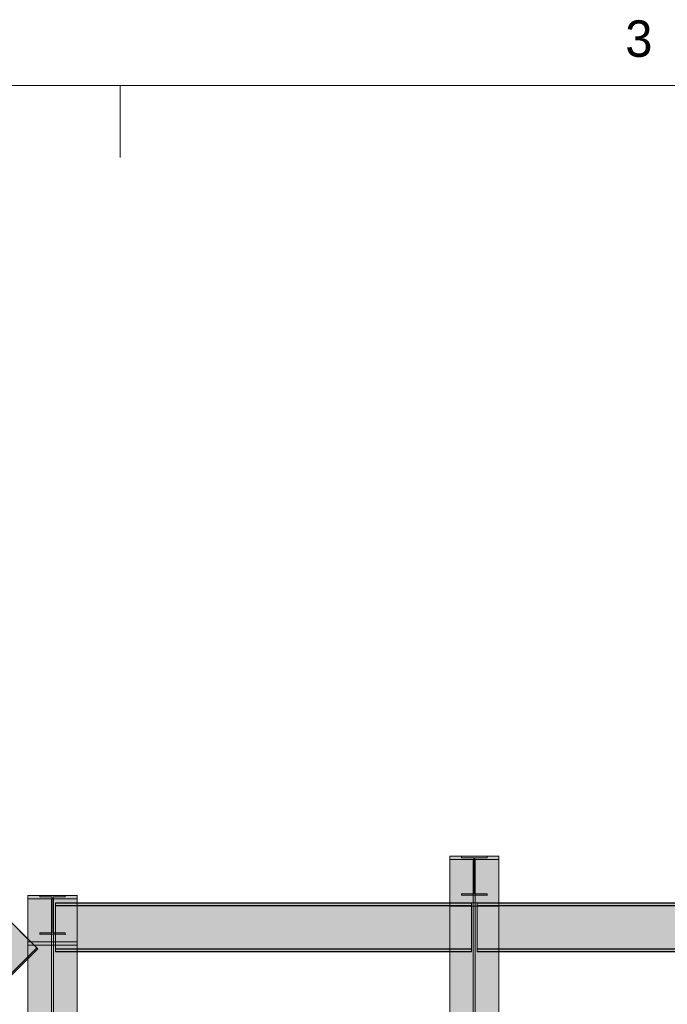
# Model space of a CAD drawing. Header units: millimetres. Extents: x 17 to 413, y 4 to 292.
# Tile 202 of 224: x 89 to 111, y 258 to 292. Entities that reach past the tile are written whole.
import ezdxf
from ezdxf.enums import TextEntityAlignment as Align

# ---------------------------------------------------------------- set-up
doc = ezdxf.new("R2010")
doc.units = ezdxf.units.MM
doc.linetypes.add('DASHED', pattern=[1.524, 1.27, -0.254])
for name, color, linetype in [('FILL-C_95A8CE', 7, 'Continuous'), ('FILL-C_9CB0D8', 7, 'Continuous'), ('FILL-C_9EB2DB', 7, 'Continuous'), ('LINE-INK', 7, 'Continuous'), ('LINE-STEEL', 7, 'Continuous'), ('LINE-STEEL-DASH', 7, 'DASHED'), ('TEXT-STEEL_GREY', 7, 'Continuous')]:
    doc.layers.add(name, color=color, linetype=linetype)

msp = doc.modelspace()

# ---------------------------------------------------------------- hatches: boundary and pattern name
at = {"layer": 'FILL-C_95A8CE', "true_color": 0x95a8ce}
h = msp.add_hatch(color=256, dxfattribs=at)
h.dxf.hatch_style = 1
h.paths.add_polyline_path([(103.727, 263.171), (105.435, 263.171), (105.435, 240.896), (105.435, 240.896), (103.727, 240.896), (103.727, 263.171)])
h = msp.add_hatch(color=256, dxfattribs=at)
h.dxf.hatch_style = 1
h.paths.add_polyline_path([(103.727, 263.171), (105.435, 263.171), (105.435, 240.896), (105.435, 240.896), (103.727, 240.896), (103.727, 263.171)])
h = msp.add_hatch(color=256, dxfattribs=at)
h.dxf.hatch_style = 1
h.paths.add_polyline_path([(103.727, 263.056), (104.547, 263.056), (104.547, 240.815), (104.547, 240.815), (103.727, 240.815), (103.727, 263.056)])
h = msp.add_hatch(color=256, dxfattribs=at)
h.dxf.hatch_style = 1
h.paths.add_polyline_path([(103.727, 263.056), (104.547, 263.056), (104.547, 240.815), (104.547, 240.815), (103.727, 240.815), (103.727, 263.056)])
h = msp.add_hatch(color=256, dxfattribs=at)
h.dxf.hatch_style = 1
h.paths.add_polyline_path([(104.615, 263.056), (105.435, 263.056), (105.435, 240.815), (105.435, 240.815), (104.615, 240.815), (104.615, 263.056)])
h = msp.add_hatch(color=256, dxfattribs=at)
h.dxf.hatch_style = 1
h.paths.add_polyline_path([(104.615, 263.056), (105.435, 263.056), (105.435, 240.815), (105.435, 240.815), (104.615, 240.815), (104.615, 263.056)])
h = msp.add_hatch(color=256, dxfattribs=at)
h.dxf.hatch_style = 1
h.paths.add_polyline_path([(89.04, 240.896), (89.04, 261.811), (90.749, 261.811), (90.749, 240.896)])
h = msp.add_hatch(color=256, dxfattribs=at)
h.dxf.hatch_style = 1
h.paths.add_polyline_path([(89.04, 261.811), (90.749, 261.811), (90.749, 240.896), (89.04, 240.896)])
h = msp.add_hatch(color=256, dxfattribs=at)
h.dxf.hatch_style = 1
h.paths.add_polyline_path([(89.04, 261.696), (89.86, 261.696), (89.86, 240.815), (89.86, 240.815), (89.04, 240.815), (89.04, 261.696)])
h = msp.add_hatch(color=256, dxfattribs=at)
h.dxf.hatch_style = 1
h.paths.add_polyline_path([(89.04, 261.696), (89.86, 261.696), (89.86, 240.815), (89.86, 240.815), (89.04, 240.815), (89.04, 261.696)])
h = msp.add_hatch(color=256, dxfattribs=at)
h.dxf.hatch_style = 1
h.paths.add_polyline_path([(89.929, 261.696), (90.749, 261.696), (90.749, 240.815), (90.749, 240.815), (89.929, 240.815), (89.929, 261.696)])
h = msp.add_hatch(color=256, dxfattribs=at)
h.dxf.hatch_style = 1
h.paths.add_polyline_path([(89.929, 261.696), (90.749, 261.696), (90.749, 240.815), (90.749, 240.815), (89.929, 240.815), (89.929, 261.696)])
h = msp.add_hatch(color=256, dxfattribs=at)
h.dxf.hatch_style = 1
h.paths.add_polyline_path([(103.727, 261.551), (104.547, 261.551), (104.547, 239.751), (103.727, 239.751)])
h = msp.add_hatch(color=256, dxfattribs=at)
h.dxf.hatch_style = 1
h.paths.add_polyline_path([(103.727, 261.551), (104.547, 261.551), (104.547, 239.751), (103.727, 239.751)])
h = msp.add_hatch(color=256, dxfattribs=at)
h.dxf.hatch_style = 1
h.paths.add_polyline_path([(104.615, 261.551), (105.435, 261.551), (105.435, 239.751), (104.615, 239.751)])
h = msp.add_hatch(color=256, dxfattribs=at)
h.dxf.hatch_style = 1
h.paths.add_polyline_path([(104.615, 261.551), (105.435, 261.551), (105.435, 239.751), (104.615, 239.751)])
h = msp.add_hatch(color=256, dxfattribs=at)
h.dxf.hatch_style = 1
h.paths.add_polyline_path([(103.727, 239.669), (103.727, 239.669), (103.727, 239.669), (103.727, 261.436), (105.435, 261.436), (105.435, 239.669), (103.727, 239.669)])
h = msp.add_hatch(color=256, dxfattribs=at)
h.dxf.hatch_style = 1
h.paths.add_polyline_path([(103.727, 261.436), (105.435, 261.436), (105.435, 239.669), (105.435, 239.669), (105.435, 239.669), (105.435, 239.669), (103.727, 239.669)])
h = msp.add_hatch(color=256, dxfattribs=at)
h.dxf.hatch_style = 1
h.paths.add_polyline_path([(89.04, 239.751), (89.04, 239.751), (89.04, 260.191), (89.86, 260.191), (89.86, 260.191), (89.86, 239.751)])
h = msp.add_hatch(color=256, dxfattribs=at)
h.dxf.hatch_style = 1
h.paths.add_polyline_path([(89.04, 260.191), (89.86, 260.191), (89.86, 239.751), (89.86, 239.751), (89.04, 239.751), (89.04, 260.191)])
h = msp.add_hatch(color=256, dxfattribs=at)
h.dxf.hatch_style = 1
h.paths.add_polyline_path([(89.929, 239.751), (89.929, 239.751), (89.929, 260.191), (90.749, 260.191), (90.749, 260.191), (90.749, 239.751)])
h = msp.add_hatch(color=256, dxfattribs=at)
h.dxf.hatch_style = 1
h.paths.add_polyline_path([(89.929, 260.191), (90.749, 260.191), (90.749, 239.751), (90.749, 239.751), (89.929, 239.751), (89.929, 260.191)])
h = msp.add_hatch(color=256, dxfattribs=at)
h.dxf.hatch_style = 1
h.paths.add_polyline_path([(89.04, 239.669), (89.04, 239.669), (89.04, 239.669), (89.04, 260.076), (90.749, 260.076), (90.749, 260.076), (90.749, 260.076), (90.749, 260.076), (90.749, 239.669), (89.04, 239.669)])
h = msp.add_hatch(color=256, dxfattribs=at)
h.dxf.hatch_style = 1
h.paths.add_polyline_path([(89.04, 239.669), (89.04, 239.669), (89.04, 239.669), (89.04, 260.076), (90.749, 260.076), (90.749, 260.076), (90.749, 260.076), (90.749, 260.076), (90.749, 239.669), (89.04, 239.669)])
at = {"layer": 'FILL-C_9CB0D8', "true_color": 0x9cb0d8}
h = msp.add_hatch(color=256, dxfattribs=at)
h.dxf.hatch_style = 1
h.paths.add_polyline_path([(103.727, 263.171), (105.435, 263.171), (105.435, 263.056), (104.547, 263.056), (103.727, 263.056)])
h = msp.add_hatch(color=256, dxfattribs=at)
h.dxf.hatch_style = 1
h.paths.add_polyline_path([(103.727, 263.171), (105.435, 263.171), (105.435, 263.056), (104.547, 263.056), (103.727, 263.056)])
h = msp.add_hatch(color=256, dxfattribs=at)
h.dxf.hatch_style = 1
h.paths.add_polyline_path([(104.547, 261.551), (104.547, 263.056), (104.615, 263.056), (104.615, 261.551)])
h = msp.add_hatch(color=256, dxfattribs=at)
h.dxf.hatch_style = 1
h.paths.add_polyline_path([(104.547, 261.551), (104.547, 263.056), (104.615, 263.056), (104.615, 261.551)])
h = msp.add_hatch(color=256, dxfattribs=at)
h.dxf.hatch_style = 1
h.paths.add_polyline_path([(105.435, 263.171), (105.446, 263.172), (105.446, 263.172), (105.446, 263.172), (105.446, 263.172)])
h = msp.add_hatch(color=256, dxfattribs=at)
h.dxf.hatch_style = 1
h.paths.add_polyline_path([(105.435, 263.171), (105.446, 263.172), (105.446, 263.172), (105.446, 263.172), (105.446, 263.172)])
h = msp.add_hatch(color=256, dxfattribs=at)
h.dxf.hatch_style = 1
h.paths.add_polyline_path([(89.04, 261.811), (90.749, 261.811), (90.749, 261.696), (89.86, 261.696), (89.04, 261.696)])
h = msp.add_hatch(color=256, dxfattribs=at)
h.dxf.hatch_style = 1
h.paths.add_polyline_path([(89.04, 261.811), (90.749, 261.811), (90.749, 261.696), (89.86, 261.696), (89.04, 261.696)])
h = msp.add_hatch(color=256, dxfattribs=at)
h.dxf.hatch_style = 1
h.paths.add_polyline_path([(89.86, 260.191), (89.86, 261.696), (89.929, 261.696), (89.929, 260.191)])
h = msp.add_hatch(color=256, dxfattribs=at)
h.dxf.hatch_style = 1
h.paths.add_polyline_path([(89.86, 260.191), (89.86, 261.696), (89.929, 261.696), (89.929, 260.191)])
h = msp.add_hatch(color=256, dxfattribs=at)
h.dxf.hatch_style = 1
h.paths.add_polyline_path([(90.749, 261.811), (90.759, 261.812), (90.759, 261.812), (90.759, 261.812), (90.759, 261.812)])
h = msp.add_hatch(color=256, dxfattribs=at)
h.dxf.hatch_style = 1
h.paths.add_polyline_path([(90.749, 261.811), (90.759, 261.812), (90.759, 261.812), (90.759, 261.812), (90.759, 261.812)])
h = msp.add_hatch(color=256, dxfattribs=at)
h.dxf.hatch_style = 1
h.paths.add_polyline_path([(103.727, 261.436), (103.727, 261.551), (104.547, 261.551), (105.435, 261.551), (105.435, 261.436)])
h = msp.add_hatch(color=256, dxfattribs=at)
h.dxf.hatch_style = 1
h.paths.add_polyline_path([(103.727, 261.436), (103.727, 261.551), (104.547, 261.551), (105.435, 261.551), (105.435, 261.436)])
h = msp.add_hatch(color=256, dxfattribs=at)
h.dxf.hatch_style = 1
h.paths.add_polyline_path([(105.435, 261.436), (105.446, 261.435), (105.446, 261.434), (105.446, 261.434), (105.446, 261.434)])
h = msp.add_hatch(color=256, dxfattribs=at)
h.dxf.hatch_style = 1
h.paths.add_polyline_path([(105.435, 261.436), (105.446, 261.435), (105.446, 261.434), (105.446, 261.434), (105.446, 261.434)])
h = msp.add_hatch(color=256, dxfattribs=at)
h.dxf.hatch_style = 1
h.paths.add_polyline_path([(89.04, 260.076), (89.04, 260.191), (89.86, 260.191), (90.749, 260.191), (90.749, 260.076)])
h = msp.add_hatch(color=256, dxfattribs=at)
h.dxf.hatch_style = 1
h.paths.add_polyline_path([(89.04, 260.076), (89.04, 260.191), (89.86, 260.191), (90.749, 260.191), (90.749, 260.076)])
h = msp.add_hatch(color=256, dxfattribs=at)
h.dxf.hatch_style = 1
h.paths.add_polyline_path([(90.749, 260.076), (90.759, 260.075), (90.759, 260.074), (90.759, 260.074), (90.759, 260.074)])
h = msp.add_hatch(color=256, dxfattribs=at)
h.dxf.hatch_style = 1
h.paths.add_polyline_path([(90.749, 260.076), (90.759, 260.075), (90.759, 260.074), (90.759, 260.074), (90.759, 260.074)])
at = {"layer": 'FILL-C_9EB2DB', "true_color": 0x9eb2db}
h = msp.add_hatch(color=256, dxfattribs=at)
h.dxf.hatch_style = 1
h.paths.add_polyline_path([(103.727, 261.436), (103.727, 261.551), (104.547, 261.551), (104.547, 263.056), (103.727, 263.056), (103.727, 263.056), (103.727, 263.171), (105.435, 263.171), (105.435, 263.171), (105.446, 263.172), (105.446, 263.172), (105.446, 263.172), (105.435, 263.171), (105.435, 263.056), (104.615, 263.056), (104.615, 261.551), (105.435, 261.551), (105.435, 261.436), (105.446, 261.434), (105.435, 261.436), (105.435, 261.436), (103.727, 261.436)])
h = msp.add_hatch(color=256, dxfattribs=at)
h.dxf.hatch_style = 1
h.paths.add_polyline_path([(103.727, 263.171), (103.727, 263.171), (105.435, 263.171), (105.435, 263.171), (105.446, 263.172), (105.435, 263.171), (105.435, 263.056), (104.615, 263.056), (104.615, 261.551), (105.435, 261.551), (105.435, 261.436), (105.446, 261.435), (105.446, 261.434), (105.446, 261.434), (105.435, 261.436), (105.435, 261.436), (103.727, 261.436), (103.727, 261.551), (103.727, 261.551), (104.547, 261.551), (104.547, 263.056), (103.727, 263.056)])
h = msp.add_hatch(color=256, dxfattribs=at)
h.dxf.hatch_style = 1
h.paths.add_polyline_path([(104.137, 263.171), (105.025, 263.171), (105.025, 263.119), (104.6, 263.119), (104.6, 261.868), (105.025, 261.868), (105.025, 261.816), (104.137, 261.816), (104.137, 261.868), (104.562, 261.868), (104.562, 263.119), (104.137, 263.119)])
h = msp.add_hatch(color=256, dxfattribs=at)
h.dxf.hatch_style = 1
h.paths.add_polyline_path([(104.137, 261.816), (104.137, 261.868), (104.562, 261.868), (104.562, 263.119), (104.137, 263.119), (104.137, 263.171), (105.025, 263.171), (105.025, 263.119), (104.6, 263.119), (104.6, 261.868), (105.025, 261.868), (105.025, 261.816)])
h = msp.add_hatch(color=256, dxfattribs=at)
h.dxf.hatch_style = 1
h.paths.add_polyline_path([(105.025, 263.171), (105.035, 263.172), (105.035, 263.172)])
h = msp.add_hatch(color=256, dxfattribs=at)
h.dxf.hatch_style = 1
h.paths.add_polyline_path([(105.025, 263.171), (105.035, 263.172), (105.035, 263.172), (105.036, 263.172)])
h = msp.add_hatch(color=256, dxfattribs=at)
h.dxf.hatch_style = 1
h.paths.add_polyline_path([(89.04, 260.076), (89.04, 260.191), (89.86, 260.191), (89.86, 261.696), (89.04, 261.696), (89.04, 261.696), (89.04, 261.811), (90.749, 261.811), (90.749, 261.811), (90.759, 261.812), (90.759, 261.812), (90.759, 261.812), (90.749, 261.811), (90.749, 261.696), (89.929, 261.696), (89.929, 260.191), (90.749, 260.191), (90.749, 260.076), (90.759, 260.074), (90.749, 260.076), (90.749, 260.076), (89.04, 260.076)])
h = msp.add_hatch(color=256, dxfattribs=at)
h.dxf.hatch_style = 1
h.paths.add_polyline_path([(89.04, 261.811), (89.04, 261.811), (90.749, 261.811), (90.749, 261.811), (90.759, 261.812), (90.749, 261.811), (90.749, 261.696), (89.929, 261.696), (89.929, 260.191), (90.749, 260.191), (90.749, 260.076), (90.759, 260.075), (90.759, 260.074), (90.759, 260.074), (90.749, 260.076), (90.749, 260.076), (89.04, 260.076), (89.04, 260.191), (89.04, 260.191), (89.86, 260.191), (89.86, 261.696), (89.04, 261.696)])
h = msp.add_hatch(color=256, dxfattribs=at)
h.dxf.hatch_style = 1
h.paths.add_polyline_path([(89.45, 261.811), (90.338, 261.811), (90.338, 261.759), (89.913, 261.759), (89.913, 260.508), (90.338, 260.508), (90.338, 260.456), (89.45, 260.456), (89.45, 260.508), (89.875, 260.508), (89.875, 261.759), (89.45, 261.759)])
h = msp.add_hatch(color=256, dxfattribs=at)
h.dxf.hatch_style = 1
h.paths.add_polyline_path([(89.45, 260.456), (89.45, 260.508), (89.875, 260.508), (89.875, 261.759), (89.45, 261.759), (89.45, 261.811), (90.338, 261.811), (90.338, 261.759), (89.913, 261.759), (89.913, 260.508), (90.338, 260.508), (90.338, 260.456)])
h = msp.add_hatch(color=256, dxfattribs=at)
h.dxf.hatch_style = 1
h.paths.add_polyline_path([(89.995, 261.551), (104.48, 261.551), (104.48, 261.456), (89.995, 261.456)])
h = msp.add_hatch(color=256, dxfattribs=at)
h.dxf.hatch_style = 1
h.paths.add_polyline_path([(89.995, 261.456), (89.995, 261.551), (104.48, 261.551), (104.48, 261.456)])
h = msp.add_hatch(color=256, dxfattribs=at)
h.dxf.hatch_style = 1
h.paths.add_polyline_path([(89.995, 261.541), (104.48, 261.541), (104.48, 261.446), (89.995, 261.446)])
h = msp.add_hatch(color=256, dxfattribs=at)
h.dxf.hatch_style = 1
h.paths.add_polyline_path([(89.995, 261.446), (89.995, 261.541), (104.48, 261.541), (104.48, 261.446)])
h = msp.add_hatch(color=256, dxfattribs=at)
h.dxf.hatch_style = 1
h.paths.add_polyline_path([(90.338, 261.811), (90.349, 261.812), (90.349, 261.812)])
h = msp.add_hatch(color=256, dxfattribs=at)
h.dxf.hatch_style = 1
h.paths.add_polyline_path([(90.338, 261.811), (90.349, 261.812), (90.349, 261.812), (90.349, 261.812)])
h = msp.add_hatch(color=256, dxfattribs=at)
h.dxf.hatch_style = 1
h.paths.add_polyline_path([(104.682, 261.551), (104.682, 261.551), (131.32, 261.551), (131.32, 261.456), (104.682, 261.456)])
h = msp.add_hatch(color=256, dxfattribs=at)
h.dxf.hatch_style = 1
h.paths.add_polyline_path([(104.682, 261.456), (104.682, 261.551), (131.32, 261.551), (131.32, 261.551), (131.32, 261.456), (104.682, 261.456)])
h = msp.add_hatch(color=256, dxfattribs=at)
h.dxf.hatch_style = 1
h.paths.add_polyline_path([(104.682, 261.541), (104.682, 261.541), (131.32, 261.541), (131.32, 261.446), (104.682, 261.446)])
h = msp.add_hatch(color=256, dxfattribs=at)
h.dxf.hatch_style = 1
h.paths.add_polyline_path([(104.682, 261.446), (104.682, 261.541), (131.32, 261.541), (131.32, 261.541), (131.32, 261.446), (104.682, 261.446)])
h = msp.add_hatch(color=256, dxfattribs=at)
h.dxf.hatch_style = 1
h.paths.add_polyline_path([(105.025, 261.816), (105.036, 261.816), (105.035, 261.815), (105.035, 261.815)])
h = msp.add_hatch(color=256, dxfattribs=at)
h.dxf.hatch_style = 1
h.paths.add_polyline_path([(105.025, 261.816), (105.035, 261.815), (105.035, 261.815)])
h = msp.add_hatch(color=256, dxfattribs=at)
h.dxf.hatch_style = 1
h.paths.add_polyline_path([(89.995, 261.456), (104.48, 261.456), (104.48, 259.952), (89.995, 259.952)])
h = msp.add_hatch(color=256, dxfattribs=at)
h.dxf.hatch_style = 1
h.paths.add_polyline_path([(89.995, 259.952), (89.995, 261.456), (104.48, 261.456), (104.48, 259.952)])
h = msp.add_hatch(color=256, dxfattribs=at)
h.dxf.hatch_style = 1
h.paths.add_polyline_path([(89.995, 261.446), (104.48, 261.446), (104.48, 259.942), (89.995, 259.942)])
h = msp.add_hatch(color=256, dxfattribs=at)
h.dxf.hatch_style = 1
h.paths.add_polyline_path([(89.995, 259.942), (89.995, 261.446), (104.48, 261.446), (104.48, 259.942)])
h = msp.add_hatch(color=256, dxfattribs=at)
h.dxf.hatch_style = 1
h.paths.add_polyline_path([(104.682, 261.456), (131.32, 261.456), (131.32, 259.952), (104.682, 259.952)])
h = msp.add_hatch(color=256, dxfattribs=at)
h.dxf.hatch_style = 1
h.paths.add_polyline_path([(104.682, 259.952), (104.682, 261.456), (131.32, 261.456), (131.32, 259.952)])
h = msp.add_hatch(color=256, dxfattribs=at)
h.dxf.hatch_style = 1
h.paths.add_polyline_path([(104.682, 261.446), (131.32, 261.446), (131.32, 259.942), (104.682, 259.942)])
h = msp.add_hatch(color=256, dxfattribs=at)
h.dxf.hatch_style = 1
h.paths.add_polyline_path([(104.682, 259.942), (104.682, 261.446), (131.32, 261.446), (131.32, 259.942)])
h = msp.add_hatch(color=256, dxfattribs=at)
h.dxf.hatch_style = 1
h.paths.add_polyline_path([(58.854, 259.402), (86.998, 259.402), (88.462, 260.867), (89.347, 259.982), (87.516, 258.152), (58.854, 258.152)])
h = msp.add_hatch(color=256, dxfattribs=at)
h.dxf.hatch_style = 1
h.paths.add_polyline_path([(58.854, 258.152), (58.854, 259.402), (86.998, 259.402), (88.462, 260.867), (88.462, 260.867), (89.347, 259.982), (87.516, 258.152), (87.516, 258.152), (87.516, 258.152), (87.516, 258.152), (87.516, 258.152), (87.516, 258.152), (58.854, 258.152)])
h = msp.add_hatch(color=256, dxfattribs=at)
h.dxf.hatch_style = 1
h.paths.add_polyline_path([(90.338, 260.456), (90.349, 260.456), (90.349, 260.455), (90.349, 260.455)])
h = msp.add_hatch(color=256, dxfattribs=at)
h.dxf.hatch_style = 1
h.paths.add_polyline_path([(90.338, 260.456), (90.349, 260.455), (90.349, 260.455)])
h = msp.add_hatch(color=256, dxfattribs=at)
h.dxf.hatch_style = 1
h.paths.add_polyline_path([(58.854, 258.152), (87.516, 258.152), (89.347, 259.982), (89.384, 259.946), (87.538, 258.1), (58.854, 258.1)])
h = msp.add_hatch(color=256, dxfattribs=at)
h.dxf.hatch_style = 1
h.paths.add_polyline_path([(58.854, 258.1), (58.854, 258.152), (87.516, 258.152), (89.347, 259.982), (89.384, 259.946), (87.538, 258.1)])
h = msp.add_hatch(color=256, dxfattribs=at)
h.dxf.hatch_style = 1
h.paths.add_polyline_path([(89.995, 259.952), (104.48, 259.952), (104.48, 259.857), (89.995, 259.857)])
h = msp.add_hatch(color=256, dxfattribs=at)
h.dxf.hatch_style = 1
h.paths.add_polyline_path([(89.995, 259.857), (89.995, 259.952), (104.48, 259.952), (104.48, 259.857)])
h = msp.add_hatch(color=256, dxfattribs=at)
h.dxf.hatch_style = 1
h.paths.add_polyline_path([(89.995, 259.942), (104.48, 259.942), (104.48, 259.847), (89.995, 259.847)])
h = msp.add_hatch(color=256, dxfattribs=at)
h.dxf.hatch_style = 1
h.paths.add_polyline_path([(89.995, 259.847), (89.995, 259.942), (104.48, 259.942), (104.48, 259.847)])
h = msp.add_hatch(color=256, dxfattribs=at)
h.dxf.hatch_style = 1
h.paths.add_polyline_path([(104.682, 259.952), (104.682, 259.952), (131.32, 259.952), (131.32, 259.857), (104.682, 259.857)])
h = msp.add_hatch(color=256, dxfattribs=at)
h.dxf.hatch_style = 1
h.paths.add_polyline_path([(104.682, 259.857), (104.682, 259.952), (131.32, 259.952), (131.32, 259.952), (131.32, 259.857), (104.682, 259.857)])
h = msp.add_hatch(color=256, dxfattribs=at)
h.dxf.hatch_style = 1
h.paths.add_polyline_path([(104.682, 259.942), (104.682, 259.942), (131.32, 259.942), (131.32, 259.847), (104.682, 259.847)])
h = msp.add_hatch(color=256, dxfattribs=at)
h.dxf.hatch_style = 1
h.paths.add_polyline_path([(104.682, 259.847), (104.682, 259.942), (131.32, 259.942), (131.32, 259.942), (131.32, 259.847), (104.682, 259.847)])

# ---------------------------------------------------------------- linework, layer by layer
at = {"layer": 'LINE-INK', "lineweight": 5}
msp.add_line((92.25, 290), (92.25, 287.5), dxfattribs=at)
msp.add_lwpolyline([(20, 7), (413, 7), (413, 290), (20, 290)], close=True, dxfattribs=at)
at = {"layer": 'LINE-STEEL', "lineweight": 5}
for points in [[(103.727, 261.436), (103.727, 261.551), (104.547, 261.551), (104.547, 263.056), (103.727, 263.056), (103.727, 263.056), (103.727, 263.171), (105.435, 263.171), (105.435, 263.171), (105.446, 263.172), (105.446, 263.172), (105.446, 263.172), (105.435, 263.171), (105.435, 263.056), (104.615, 263.056), (104.615, 261.551), (105.435, 261.551), (105.435, 261.436), (105.446, 261.434), (105.435, 261.436), (105.435, 261.436), (103.727, 261.436)], [(103.727, 263.171), (103.727, 263.171), (105.435, 263.171), (105.435, 263.171), (105.446, 263.172), (105.435, 263.171), (105.435, 263.056), (104.615, 263.056), (104.615, 261.551), (105.435, 261.551), (105.435, 261.436), (105.446, 261.435), (105.446, 261.434), (105.446, 261.434), (105.435, 261.436), (105.435, 261.436), (103.727, 261.436), (103.727, 261.551), (103.727, 261.551), (104.547, 261.551), (104.547, 263.056), (103.727, 263.056)], [(103.727, 263.171), (105.435, 263.171), (105.435, 240.896), (105.435, 240.896), (103.727, 240.896), (103.727, 263.171)], [(103.727, 263.171), (105.435, 263.171), (105.435, 263.056), (104.547, 263.056), (103.727, 263.056)], [(103.727, 263.171), (105.435, 263.171), (105.435, 263.056), (104.547, 263.056), (103.727, 263.056)], [(103.727, 263.171), (105.435, 263.171), (105.435, 240.896), (105.435, 240.896), (103.727, 240.896), (103.727, 263.171)], [(103.727, 263.056), (104.547, 263.056), (104.547, 240.815), (104.547, 240.815), (103.727, 240.815), (103.727, 263.056)], [(103.727, 263.056), (104.547, 263.056), (104.547, 240.815), (104.547, 240.815), (103.727, 240.815), (103.727, 263.056)], [(104.137, 263.171), (105.025, 263.171), (105.025, 263.119), (104.6, 263.119), (104.6, 261.868), (105.025, 261.868), (105.025, 261.816), (104.137, 261.816), (104.137, 261.868), (104.562, 261.868), (104.562, 263.119), (104.137, 263.119)], [(104.137, 261.816), (104.137, 261.868), (104.562, 261.868), (104.562, 263.119), (104.137, 263.119), (104.137, 263.171), (105.025, 263.171), (105.025, 263.119), (104.6, 263.119), (104.6, 261.868), (105.025, 261.868), (105.025, 261.816)], [(104.547, 261.551), (104.547, 263.056), (104.615, 263.056), (104.615, 261.551)], [(104.547, 261.551), (104.547, 263.056), (104.615, 263.056), (104.615, 261.551)], [(104.615, 263.056), (105.435, 263.056), (105.435, 240.815), (105.435, 240.815), (104.615, 240.815), (104.615, 263.056)], [(104.615, 263.056), (105.435, 263.056), (105.435, 240.815), (105.435, 240.815), (104.615, 240.815), (104.615, 263.056)], [(105.025, 263.171), (105.035, 263.172), (105.035, 263.172)], [(105.025, 263.171), (105.035, 263.172), (105.035, 263.172), (105.036, 263.172)], [(105.435, 263.171), (105.446, 263.172), (105.446, 263.172), (105.446, 263.172), (105.446, 263.172)], [(105.435, 263.171), (105.446, 263.172), (105.446, 263.172), (105.446, 263.172), (105.446, 263.172)], [(89.04, 260.076), (89.04, 260.191), (89.86, 260.191), (89.86, 261.696), (89.04, 261.696), (89.04, 261.696), (89.04, 261.811), (90.749, 261.811), (90.749, 261.811), (90.759, 261.812), (90.759, 261.812), (90.759, 261.812), (90.749, 261.811), (90.749, 261.696), (89.929, 261.696), (89.929, 260.191), (90.749, 260.191), (90.749, 260.076), (90.759, 260.074), (90.749, 260.076), (90.749, 260.076), (89.04, 260.076)], [(89.04, 261.811), (89.04, 261.811), (90.749, 261.811), (90.749, 261.811), (90.759, 261.812), (90.749, 261.811), (90.749, 261.696), (89.929, 261.696), (89.929, 260.191), (90.749, 260.191), (90.749, 260.076), (90.759, 260.075), (90.759, 260.074), (90.759, 260.074), (90.749, 260.076), (90.749, 260.076), (89.04, 260.076), (89.04, 260.191), (89.04, 260.191), (89.86, 260.191), (89.86, 261.696), (89.04, 261.696)], [(89.04, 240.896), (89.04, 261.811), (90.749, 261.811), (90.749, 240.896)], [(89.04, 261.811), (90.749, 261.811), (90.749, 261.696), (89.86, 261.696), (89.04, 261.696)], [(89.04, 261.811), (90.749, 261.811), (90.749, 261.696), (89.86, 261.696), (89.04, 261.696)], [(89.04, 261.811), (90.749, 261.811), (90.749, 240.896), (89.04, 240.896)], [(89.04, 261.696), (89.86, 261.696), (89.86, 240.815), (89.86, 240.815), (89.04, 240.815), (89.04, 261.696)], [(89.04, 261.696), (89.86, 261.696), (89.86, 240.815), (89.86, 240.815), (89.04, 240.815), (89.04, 261.696)], [(89.45, 261.811), (90.338, 261.811), (90.338, 261.759), (89.913, 261.759), (89.913, 260.508), (90.338, 260.508), (90.338, 260.456), (89.45, 260.456), (89.45, 260.508), (89.875, 260.508), (89.875, 261.759), (89.45, 261.759)], [(89.45, 260.456), (89.45, 260.508), (89.875, 260.508), (89.875, 261.759), (89.45, 261.759), (89.45, 261.811), (90.338, 261.811), (90.338, 261.759), (89.913, 261.759), (89.913, 260.508), (90.338, 260.508), (90.338, 260.456)], [(89.86, 260.191), (89.86, 261.696), (89.929, 261.696), (89.929, 260.191)], [(89.86, 260.191), (89.86, 261.696), (89.929, 261.696), (89.929, 260.191)], [(89.929, 261.696), (90.749, 261.696), (90.749, 240.815), (90.749, 240.815), (89.929, 240.815), (89.929, 261.696)], [(89.929, 261.696), (90.749, 261.696), (90.749, 240.815), (90.749, 240.815), (89.929, 240.815), (89.929, 261.696)], [(89.995, 261.551), (104.48, 261.551), (104.48, 261.456), (89.995, 261.456)], [(89.995, 261.456), (89.995, 261.551), (104.48, 261.551), (104.48, 261.456)], [(89.995, 261.541), (104.48, 261.541), (104.48, 261.446), (89.995, 261.446)], [(89.995, 261.446), (89.995, 261.541), (104.48, 261.541), (104.48, 261.446)], [(90.338, 261.811), (90.349, 261.812), (90.349, 261.812)], [(90.338, 261.811), (90.349, 261.812), (90.349, 261.812), (90.349, 261.812)], [(90.749, 261.811), (90.759, 261.812), (90.759, 261.812), (90.759, 261.812), (90.759, 261.812)], [(90.749, 261.811), (90.759, 261.812), (90.759, 261.812), (90.759, 261.812), (90.759, 261.812)], [(103.727, 261.551), (104.547, 261.551), (104.547, 239.751), (103.727, 239.751)], [(103.727, 261.436), (103.727, 261.551), (104.547, 261.551), (105.435, 261.551), (105.435, 261.436)], [(103.727, 261.436), (103.727, 261.551), (104.547, 261.551), (105.435, 261.551), (105.435, 261.436)], [(103.727, 261.551), (104.547, 261.551), (104.547, 239.751), (103.727, 239.751)], [(104.615, 261.551), (105.435, 261.551), (105.435, 239.751), (104.615, 239.751)], [(104.615, 261.551), (105.435, 261.551), (105.435, 239.751), (104.615, 239.751)], [(104.682, 261.551), (104.682, 261.551), (131.32, 261.551), (131.32, 261.456), (104.682, 261.456)], [(104.682, 261.456), (104.682, 261.551), (131.32, 261.551), (131.32, 261.551), (131.32, 261.456), (104.682, 261.456)], [(104.682, 261.541), (104.682, 261.541), (131.32, 261.541), (131.32, 261.446), (104.682, 261.446)], [(104.682, 261.446), (104.682, 261.541), (131.32, 261.541), (131.32, 261.541), (131.32, 261.446), (104.682, 261.446)], [(105.025, 261.816), (105.036, 261.816), (105.035, 261.815), (105.035, 261.815)], [(105.025, 261.816), (105.035, 261.815), (105.035, 261.815)], [(89.995, 261.456), (104.48, 261.456), (104.48, 259.952), (89.995, 259.952)], [(89.995, 259.952), (89.995, 261.456), (104.48, 261.456), (104.48, 259.952)], [(89.995, 261.446), (104.48, 261.446), (104.48, 259.942), (89.995, 259.942)], [(89.995, 259.942), (89.995, 261.446), (104.48, 261.446), (104.48, 259.942)], [(103.727, 239.669), (103.727, 239.669), (103.727, 239.669), (103.727, 261.436), (105.435, 261.436), (105.435, 239.669), (103.727, 239.669)], [(103.727, 261.436), (105.435, 261.436), (105.435, 239.669), (105.435, 239.669), (105.435, 239.669), (105.435, 239.669), (103.727, 239.669)], [(104.682, 261.456), (131.32, 261.456), (131.32, 259.952), (104.682, 259.952)], [(104.682, 259.952), (104.682, 261.456), (131.32, 261.456), (131.32, 259.952)], [(104.682, 261.446), (131.32, 261.446), (131.32, 259.942), (104.682, 259.942)], [(104.682, 259.942), (104.682, 261.446), (131.32, 261.446), (131.32, 259.942)], [(105.435, 261.436), (105.446, 261.435), (105.446, 261.434), (105.446, 261.434), (105.446, 261.434)], [(105.435, 261.436), (105.446, 261.435), (105.446, 261.434), (105.446, 261.434), (105.446, 261.434)], [(58.854, 259.402), (86.998, 259.402), (88.462, 260.867), (89.347, 259.982), (87.516, 258.152), (58.854, 258.152)], [(58.854, 258.152), (58.854, 259.402), (86.998, 259.402), (88.462, 260.867), (88.462, 260.867), (89.347, 259.982), (87.516, 258.152), (87.516, 258.152), (87.516, 258.152), (87.516, 258.152), (87.516, 258.152), (87.516, 258.152), (58.854, 258.152)], [(89.04, 239.751), (89.04, 239.751), (89.04, 260.191), (89.86, 260.191), (89.86, 260.191), (89.86, 239.751)], [(89.04, 260.076), (89.04, 260.191), (89.86, 260.191), (90.749, 260.191), (90.749, 260.076)], [(89.04, 260.076), (89.04, 260.191), (89.86, 260.191), (90.749, 260.191), (90.749, 260.076)], [(89.04, 260.191), (89.86, 260.191), (89.86, 239.751), (89.86, 239.751), (89.04, 239.751), (89.04, 260.191)], [(89.929, 239.751), (89.929, 239.751), (89.929, 260.191), (90.749, 260.191), (90.749, 260.191), (90.749, 239.751)], [(89.929, 260.191), (90.749, 260.191), (90.749, 239.751), (90.749, 239.751), (89.929, 239.751), (89.929, 260.191)], [(90.338, 260.456), (90.349, 260.456), (90.349, 260.455), (90.349, 260.455)], [(90.338, 260.456), (90.349, 260.455), (90.349, 260.455)], [(58.854, 258.152), (87.516, 258.152), (89.347, 259.982), (89.384, 259.946), (87.538, 258.1), (58.854, 258.1)], [(58.854, 258.1), (58.854, 258.152), (87.516, 258.152), (89.347, 259.982), (89.384, 259.946), (87.538, 258.1)], [(89.04, 239.669), (89.04, 239.669), (89.04, 239.669), (89.04, 260.076), (90.749, 260.076), (90.749, 260.076), (90.749, 260.076), (90.749, 260.076), (90.749, 239.669), (89.04, 239.669)], [(89.04, 239.669), (89.04, 239.669), (89.04, 239.669), (89.04, 260.076), (90.749, 260.076), (90.749, 260.076), (90.749, 260.076), (90.749, 260.076), (90.749, 239.669), (89.04, 239.669)], [(89.995, 259.952), (104.48, 259.952), (104.48, 259.857), (89.995, 259.857)], [(89.995, 259.857), (89.995, 259.952), (104.48, 259.952), (104.48, 259.857)], [(89.995, 259.942), (104.48, 259.942), (104.48, 259.847), (89.995, 259.847)], [(89.995, 259.847), (89.995, 259.942), (104.48, 259.942), (104.48, 259.847)], [(90.749, 260.076), (90.759, 260.075), (90.759, 260.074), (90.759, 260.074), (90.759, 260.074)], [(90.749, 260.076), (90.759, 260.075), (90.759, 260.074), (90.759, 260.074), (90.759, 260.074)], [(104.682, 259.952), (104.682, 259.952), (131.32, 259.952), (131.32, 259.857), (104.682, 259.857)], [(104.682, 259.857), (104.682, 259.952), (131.32, 259.952), (131.32, 259.952), (131.32, 259.857), (104.682, 259.857)], [(104.682, 259.942), (104.682, 259.942), (131.32, 259.942), (131.32, 259.847), (104.682, 259.847)], [(104.682, 259.847), (104.682, 259.942), (131.32, 259.942), (131.32, 259.942), (131.32, 259.847), (104.682, 259.847)]]:
    msp.add_lwpolyline(points, close=True, dxfattribs=at)
at = {"layer": 'LINE-STEEL-DASH', "lineweight": 5}
for points in [[(88.462, 260.867), (89.04, 260.289), (89.04, 261.696), (89.04, 261.696), (89.04, 261.811), (89.45, 261.811), (90.338, 261.811), (90.749, 261.811), (90.749, 261.811), (90.749, 261.696), (90.749, 261.551), (103.727, 261.551), (103.727, 263.056), (103.727, 263.056), (103.727, 263.171), (103.727, 263.171), (104.137, 263.171), (105.025, 263.171), (105.435, 263.171), (105.435, 263.171), (105.435, 263.056), (105.435, 261.551), (130.567, 261.551)], [(89.04, 243.098), (89.04, 259.602), (87.538, 258.1), (58.854, 258.1)]]:
    msp.add_lwpolyline(points, dxfattribs=at)
for points in [[(105.035, 263.172), (105.035, 263.172), (105.036, 263.172), (105.025, 263.171)], [(105.446, 263.172), (105.435, 263.171), (105.446, 263.172), (105.446, 263.172), (105.446, 263.172), (105.446, 263.172), (105.446, 263.172)], [(90.349, 261.812), (90.349, 261.812), (90.338, 261.811), (90.349, 261.812)], [(90.759, 261.812), (90.759, 261.812), (90.759, 261.812), (90.749, 261.811), (90.749, 261.811), (90.749, 261.811), (90.759, 261.812), (90.759, 261.812), (90.759, 261.812), (90.759, 261.812), (90.759, 261.812)], [(90.749, 259.847), (90.749, 243.098), (91.657, 243.098), (91.657, 243.098), (92.545, 243.098), (92.545, 243.098), (103.727, 243.098), (103.727, 259.847)], [(105.601, 243.098), (106.281, 243.098), (106.281, 243.098), (106.348, 243.098), (117.408, 243.098), (117.572, 243.098), (119.297, 243.098), (120.301, 243.098), (120.301, 243.098), (129.21, 243.098), (130.098, 243.098), (130.567, 243.098), (130.567, 259.847), (105.435, 259.847), (105.435, 243.098)]]:
    msp.add_lwpolyline(points, close=True, dxfattribs=at)

# ---------------------------------------------------------------- texts
at = {"layer": 'TEXT-STEEL_GREY'}
msp.add_text('3', height=1.27, dxfattribs=at).set_placement((110.312, 291), align=Align.CENTER)

doc.saveas('drawing.dxf')
